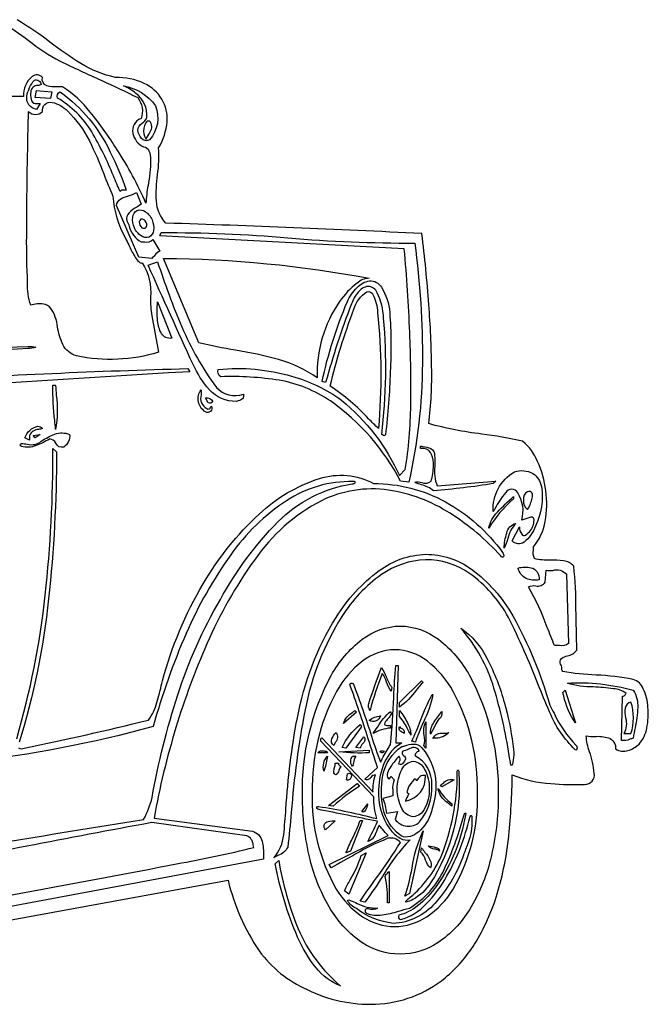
# Model space of a CAD drawing. Extents: x 0.65 to 7.74, y 3.73 to 7.61.
# Tile 4 of 4: x 5.81 to 7.74, y 4.54 to 7.56. Entities that reach past the tile are written whole.
import ezdxf

# ---------------------------------------------------------------- set-up
doc = ezdxf.new("R2010")
doc.units = 0
doc.header["$MEASUREMENT"] = 0

msp = doc.modelspace()

# ---------------------------------------------------------------- linework, layer by layer
for points in [[(5.212344, 4.690253), (6.453629, 4.916836, 0.088666), (6.548846, 4.700257, 0.127228), (6.695504, 4.581455, 0.122211), (6.90504, 4.536908, 0.164333), (7.118941, 4.617887, 0.080406), (7.209244, 4.721471, 0.065923), (7.278696, 4.875664, 0.047785), (7.314133, 5.053766, 0.023406), (7.324626, 5.240835, 0.084996), (7.442873, 5.213592, 0.030422), (7.546492, 5.211206, 0.484537), (7.575983, 5.245344, 0.064391), (7.561838, 5.311404, -0.079781), (7.551626, 5.359835, 0.067454), (7.5775, 5.35826, -0.089798), (7.619788, 5.354004, -0.341376), (7.641625, 5.319835, 0.228062), (7.679501, 5.314961, 0.109873), (7.713625, 5.334836, 0.136614), (7.737215, 5.38409, 0.075222), (7.74086, 5.447851, 0.090167), (7.726387, 5.504604, 0.23741), (7.695625, 5.532835, 0.042066), (7.582018, 5.546339, -0.037955), (7.479626, 5.557835, -0.219643), (7.476515, 5.567986, 0.222226), (7.472626, 5.579835, -0.337919), (7.475866, 5.597433, -0.093795), (7.494253, 5.605673, 0.186364), (7.522626, 5.622835), (7.522626, 5.622835, 0.002362), (7.520018, 5.748995, 0.027345), (7.513208, 5.880514, 0.18662), (7.482088, 5.896866, 0.04379), (7.440747, 5.899164, -0.080844), (7.392626, 5.903833, -0.140327), (7.389545, 5.929519, 0.038121), (7.389626, 5.939833, 0.132581), (7.425608, 6.017631, 0.081036), (7.427751, 6.112333, 0.074226), (7.402582, 6.201785, 0.120274), (7.356626, 6.263832, 0.021951), (7.23106, 6.285845, -0.03738), (7.068628, 6.317832, 0.037265), (7.077581, 6.491613, 0.015552), (7.069003, 6.682831, 0.01242), (7.047628, 6.900831, 0.004516), (6.262629, 6.932831, -0.00002), (6.262629, 6.932831, -0.17542), (6.233865, 7.000843, -0.049086), (6.237319, 7.081433, 0.051133), (6.240629, 7.163829, 0.116753), (6.266439, 7.243845, 0.149642), (6.250754, 7.312954, 0.149721), (6.196757, 7.361501, 0.11344), (6.107629, 7.379829, -0.082079), (6.002188, 7.422632, -0.026791), (5.907509, 7.487956, 0.029976), (5.807034, 7.556655, 0.09106)], [(5.758676, 7.54922, -0.03462), (5.840965, 7.4937, 0.045009), (5.938631, 7.429829, 0.005145), (6.064471, 7.371096, -0.010899), (6.176631, 7.317829, -0.258832), (6.186629, 7.253831, 0.377073), (6.161755, 7.20833, 0.238401), (6.194629, 7.166831, -0.291811), (6.211027, 7.154951, -0.101547), (6.216096, 7.126811, -0.039114), (6.208052, 7.048018, 0.028175), (6.201631, 6.993831, 0.042895), (6.113005, 7.15808, 0.03222), (6.030771, 7.273674, 0.091567), (5.945631, 7.350829, 0.024268), (5.929917, 7.351059, -0.09106), (5.897689, 7.354237, -0.383992), (5.884631, 7.379829, 0.373955), (5.852631, 7.382829, 0.233171), (5.826631, 7.321829, 0.001), (5.420757, 7.319329, 0.008299)], [(5.498382, 6.449583, -0.008885), (6.330629, 6.486832), (6.335858, 6.477103, 0.001446), (4.268636, 6.345832, -0.000007)], [(4.754633, 6.500832, -0.007515), (5.840881, 6.554153, -0.125145), (5.863968, 6.552318, -0.098864), (5.839224, 6.548292, -0.003093), (4.822633, 6.486832, 0.223245)], [(5.805643, 5.351214, 0.043471), (5.892941, 5.791959, 0.028468), (5.916631, 6.241833), (5.927631, 6.230835, -0.026497), (5.903438, 5.780367, -0.049622), (5.812901, 5.340868, 0.205766)], [(4.966031, 4.901542, -0.001138), (6.194629, 5.103837, 0.000076), (6.194629, 5.103837, 0.070273), (6.220597, 5.171008, -0.033473), (6.299053, 5.485441, -0.053947), (6.429815, 5.778407, -0.068223), (6.606548, 6.016844, -0.156012), (6.834257, 6.133382, 0.2028), (6.844041, 6.137483, 0.40861), (6.836604, 6.14034, 0.149795), (6.632721, 6.081411, 0.093379), (6.461726, 5.915309, 0.053939), (6.325067, 5.673831, 0.036095), (6.224193, 5.388772, -0.039378), (5.657163, 5.279679, -0.02947)], [(5.811093, 5.323132, 0.250517), (5.828599, 5.322392, 0.01001), (6.209358, 5.408592, 0.105755), (6.235186, 5.46253, 0.01971), (6.250289, 5.520735, -0.007676), (6.252139, 5.52865, -0.067086), (6.377259, 5.826561, -0.075457), (6.548726, 6.040129, -0.11367), (6.733772, 6.149254, -0.206321), (6.899628, 6.133833, -0.12897), (7.120305, 6.077568, -0.110757), (7.294932, 5.922479, -0.258981), (7.298313, 5.909671, -0.564627), (7.289549, 5.911818, 0.068021), (7.134146, 6.042666, 0.105649), (6.945141, 6.114211, 0.149056), (6.739555, 6.081428, 0.123707), (6.534411, 5.899292, 0.052723), (6.388776, 5.642554, 0.031006), (6.293815, 5.385277, 0.030448), (6.226629, 5.107836), (6.528629, 5.067836, -0.252817), (6.558136, 5.036722, -0.074446), (6.561736, 4.992219, 0.003815), (6.561629, 4.981837), (6.104629, 4.895836), (5.218633, 4.729837, 0.356004)], [(4.962633, 4.869836, -0.025406), (5.086633, 4.846462, -0.040076), (5.181165, 4.816259, -0.13628), (5.243633, 4.772837, 0.001187), (5.856631, 4.884462, 0.002286), (6.295786, 4.967321, 0.01713), (6.532629, 5.017836, -0.013448), (6.530642, 5.025269, 0.28744), (6.510629, 5.053836), (6.219631, 5.093836, 0.002655), (5.836158, 5.021538, -0.013495), (4.962633, 4.869836)]]:
    msp.add_lwpolyline(points, format="xyb")
for points in [[(5.848632, 7.335829, 0.073478), (5.849631, 7.312954, 0.355368), (5.862632, 7.299829), (5.877631, 7.299829), (5.866631, 7.281829, -0.433458), (5.836631, 7.32233, -0.130938), (5.859631, 7.371829, -0.445316), (5.880631, 7.357829, -0.077639), (5.87048, 7.354752, 0.421694)], [(6.230631, 7.292829, -0.289781), (6.212629, 7.188829, -0.375315), (6.188255, 7.192829, -0.155564), (6.176631, 7.217829, -0.263429), (6.190288, 7.23962, 0.141964), (6.204631, 7.256831, 0.257999), (6.171184, 7.330866, 0.077404), (6.132631, 7.353829, -0.201797)], [(5.938631, 7.335829, -0.126851), (6.092265, 7.150804, -0.04298), (6.140631, 7.033831, -0.054931), (6.133862, 7.033877, 0.364879), (6.122631, 7.029829, -0.005196), (6.101842, 7.077611, 0.040023), (6.035471, 7.212671, 0.128983), (5.930199, 7.316446, -0.34417)], [(5.841631, 7.274829, 0.383721), (5.884631, 7.274829, -0.533309), (5.914405, 7.303419, -0.142347), (5.961868, 7.276461, -0.079519), (6.028215, 7.184954, -0.027111), (6.072519, 7.083608, 0.013214), (6.100631, 7.015831, 0.114486), (6.13899, 6.887229, -0.003182), (6.148942, 6.865804, 0.030833), (6.167214, 6.830998, 0.059513), (6.179496, 6.814988, 0.304392), (6.190631, 6.810831, -0.165869), (6.215883, 6.705635, 0.04087), (6.219631, 6.648832), (6.240629, 6.536832, -0.128393), (5.988631, 6.525832, -0.219602), (5.946954, 6.560833, -0.065448), (5.930774, 6.614724, 0.1165), (5.910371, 6.671437, 0.178698), (5.887338, 6.684597, 0.115076), (5.848632, 6.680833, -0.086304), (5.83886, 6.750103, -0.011726), (5.836076, 6.892347, -0.005222), (5.840531, 7.221043, 0.000403)], [(6.201631, 7.191829, 0.056934), (6.214603, 7.212715, 0.348535), (6.212629, 7.245829, 0.343519), (6.200926, 7.240626, 0.111932), (6.195505, 7.223705, 0.207624)], [(6.244631, 6.846831, 0.1235), (6.229271, 6.834542, -0.046911), (6.219631, 6.824831), (6.179631, 6.828831), (6.111631, 6.986831, -0.231253), (6.124345, 7.007284, -0.070609), (6.147828, 7.01674, 0.072155), (6.172629, 7.026829), (6.186629, 6.990831, -0.034607), (6.173949, 6.982359, 0.065597), (6.150162, 6.96483, 0.298578), (6.143631, 6.939831, -0.017099), (6.150484, 6.923603, 0.206917), (6.186629, 6.875831, -0.036572), (6.197884, 6.875569, 0.291946), (6.222631, 6.882831)], [(6.220307, 6.942993, -0.144717), (6.225215, 6.910631, -0.254309), (6.211401, 6.890175, -0.254321), (6.186958, 6.893607, -0.144715), (6.166203, 6.918917, -0.144711), (6.161294, 6.951279, -0.254322), (6.175107, 6.971735, -0.254311), (6.199552, 6.968303, -0.144718)], [(6.198964, 6.916967, 0.390407), (6.202018, 6.935083, 0.390378), (6.186515, 6.944943, 0.390439), (6.183461, 6.926826, 0.390378)], [(6.248629, 6.903831, -0.022764), (6.637211, 6.887825, 0.022764), (7.025628, 6.871831, -0.036323), (7.049253, 6.502957, -0.054177), (7.007628, 6.137833), (6.982628, 6.140833, 0.119221), (6.767292, 6.387481, 0.103604), (6.610643, 6.451025, 0.044962), (6.431629, 6.461832, -0.372962), (6.423539, 6.484019, -0.097009), (6.647883, 6.463354, -0.090024), (6.801657, 6.389974, -0.113691), (6.978628, 6.158832), (6.996628, 6.176835, 0.038589), (7.013456, 6.375005, 0.015559), (7.010503, 6.597457, 0.012179), (6.993628, 6.853831), (6.244631, 6.893831)], [(6.346432, 6.499061, -0.002714), (6.208631, 6.803832, 0.000019), (6.208631, 6.803832), (6.237629, 6.813831, 0.023217), (6.311879, 6.614582, 0.056593), (6.417629, 6.428832, 0.291114), (6.500629, 6.407832, -0.500913), (6.484874, 6.38803, 0.027002), (6.478629, 6.385832, -0.208126), (6.396204, 6.421683, -0.074808)], [(6.726628, 6.457832, 0.090152), (6.608256, 6.514532, 0.028193), (6.475771, 6.543006, -0.019878), (6.363629, 6.565832), (6.255631, 6.824831, -0.044933), (6.885628, 6.763831, 0.189097), (6.849051, 6.748822, 0.078038), (6.795089, 6.692307, 0.15998)], [(6.930479, 6.641879, 0.097634), (6.910945, 6.718786, 0.302598), (6.881951, 6.738895, 0.192828), (6.852508, 6.721233, 0.094882), (6.831628, 6.684832, 0.024322), (6.752628, 6.443832), (6.741628, 6.446832, -0.045717), (6.819131, 6.692128, -0.090158), (6.848936, 6.735437, -0.170392), (6.88712, 6.75594, -0.279879), (6.923813, 6.736195, -0.114477), (6.949142, 6.658761, -0.032758), (6.950557, 6.477945, -0.024238), (6.936004, 6.283746, -0.591574), (6.929901, 6.28168, -0.057076), (6.924628, 6.284832, 0.052067)], [(6.914628, 6.302833, -0.005127), (6.88432, 6.332597, 0.059348), (6.766628, 6.432832, -0.032495), (6.839135, 6.668793, -0.179583), (6.878722, 6.722311, -0.39078), (6.898468, 6.71227, -0.099315), (6.911714, 6.659222, -0.047595)], [(6.237629, 6.691832), (6.280629, 6.579831, -0.307382), (6.249442, 6.594379, -0.111669), (6.23738, 6.633207, -0.053644)], [(5.916631, 6.435832, 0.080982), (5.921957, 6.435624, -0.372091), (5.924861, 6.434989, 0.00529), (5.926814, 6.405378, -0.073263), (5.924631, 6.299832, 0.003804), (5.922082, 6.327523, -0.033841)], [(6.388629, 6.363832, 0.516888), (6.4001, 6.367906, -0.080436), (6.402629, 6.371832, -0.753343), (6.384629, 6.353832, -0.44365), (6.370629, 6.421832, -0.055396), (6.370833, 6.406131, 0.357583)], [(6.392629, 6.381832), (6.384629, 6.396833, -0.289494), (6.406629, 6.385832, -0.44218)], [(5.880631, 6.263832, 0.000118), (5.882352, 6.264892, -0.058239), (5.922457, 6.285524, -0.181742), (5.967631, 6.284832, -0.297673), (5.949631, 6.245832, -0.380573), (5.925173, 6.257713, 0.25919), (5.906631, 6.270832, 0.000031), (5.905716, 6.270309, -0.04687), (5.864773, 6.250259, -0.162848), (5.819772, 6.248, -0.703936), (5.819743, 6.256378, -0.051099), (5.838557, 6.255231, 0.258058)], [(5.844631, 6.281832), (5.844631, 6.266832), (5.830631, 6.273832, -0.267325), (5.870631, 6.309832, -0.19315), (5.884631, 6.302833, -0.035157), (5.872628, 6.299834, 0.294072)], [(7.086626, 6.219832, -0.032324), (7.086891, 6.187011, 0.127366), (7.094628, 6.126833), (7.274626, 6.140833), (7.266626, 6.133833, -0.019188), (7.083626, 6.111833, 0.000046), (7.083626, 6.111833, 0.105217), (7.046511, 6.130042, -0.031906), (7.025628, 6.137833, -0.138124), (7.047847, 6.137107, 0.300049), (7.075744, 6.141049, 0.071012), (7.083111, 6.189014, 0.103506), (7.077586, 6.222644, 0.258959), (7.054628, 6.241833), (7.043628, 6.241833), (7.043628, 6.248833, 0.005857), (7.049808, 6.247847, -0.080803), (7.075187, 6.241188, -0.330433)], [(7.331626, 6.169832, -0.205366), (7.388016, 6.165258, -0.200809), (7.414022, 6.125421, -0.154363), (7.396226, 6.003354, -0.13728), (7.360877, 5.954089, -0.364317), (7.324626, 5.957833), (7.346626, 6.000835, 0.150782), (7.353592, 5.978305, 0.357588), (7.365626, 5.976084, 0.174268), (7.389626, 6.007833, 0.108387), (7.390994, 6.026404, 0.417102), (7.378626, 6.029833), (7.353626, 6.021833, 0.218717), (7.341524, 6.105343, 0.593705), (7.304538, 6.106114, 0.060945), (7.271595, 6.056669, -0.002448), (7.266626, 6.047833, -0.287011)], [(7.371626, 6.054835, 0.079113), (7.38604, 6.089405, 0.169555), (7.385311, 6.104976, 0.352567), (7.371626, 6.108835, 0.344302), (7.359626, 6.083333, 0.281498)], [(7.252628, 5.996833, -0.150426), (7.279822, 6.046716, -0.033146), (7.328626, 6.093833), (7.328626, 6.086833, 0.07897)], [(7.335626, 6.011833, 0.139834), (7.311421, 5.965923, -0.057774), (7.299626, 5.935833, -0.070759), (7.308087, 5.982294, -0.288202)], [(7.517919, 5.317606, -0.107759), (7.439187, 5.433453, -0.004352), (7.403152, 5.51995, 0.02432), (7.313069, 5.723574, 0.111625), (7.193538, 5.858218, 0.156839), (7.058923, 5.900208, 0.14519), (6.92375, 5.854606, 0.100165), (6.802547, 5.726475, 0.092457), (6.689557, 5.439665, 0.029058), (6.647288, 5.125023, -0.003171), (6.636692, 5.018774, -0.196789), (6.606407, 4.992893, 0.02272), (6.593629, 4.985836, 0.161136), (6.624021, 5.056603, 0.009694), (6.630971, 5.13554, -0.032378), (6.665942, 5.4152, -0.092789), (6.784587, 5.723406, -0.095971), (6.917199, 5.867183, -0.150628), (7.059563, 5.91701, -0.159613), (7.199845, 5.871301, -0.105175), (7.32621, 5.728472, -0.059754), (7.439626, 5.453835, -0.005022), (7.452734, 5.429375, 0.088024), (7.521057, 5.330597, -0.209925), (7.523181, 5.3207, -0.809859)], [(7.407626, 5.838835, -0.143241), (7.367251, 5.842584, -0.213344), (7.342626, 5.874833, -0.123731), (7.382182, 5.875879, -0.180454), (7.401259, 5.862764, -0.157444)], [(7.425626, 5.831833), (7.428626, 5.867833, 0.071361), (7.449215, 5.867654, -0.272334), (7.490626, 5.856833), (7.497626, 5.643835, -0.229642), (7.469456, 5.637025, 0.075423), (7.454626, 5.636835, -0.008969), (7.431909, 5.6929, 0.044763), (7.374626, 5.816833, -0.155148), (7.396926, 5.820357, 0.33767)], [(6.980753, 4.690378, -0.147017), (6.864091, 4.726226, -0.108321), (6.769013, 4.826595, -0.077509), (6.705007, 4.98072, -0.062356), (6.681562, 5.177835, -0.128418), (6.76945, 5.544905, -0.103223), (6.864829, 5.656157, -0.161466), (6.981626, 5.696953, -0.161466), (7.098424, 5.656157, -0.103223), (7.193803, 5.544905, -0.128418), (7.281692, 5.177835, -0.063016), (7.257974, 4.98072, -0.077779), (7.193366, 4.826595, -0.107921), (7.097687, 4.726226, -0.146417)], [(7.324626, 5.269836), (7.320626, 5.269836, -0.000705), (7.315266, 5.299939, 0.034886), (7.26873, 5.506666, 0.106156), (7.166626, 5.690835, -0.129799), (7.247881, 5.595909, -0.054335), (7.300799, 5.460413, -0.038702), (7.32613, 5.334878, -0.122169)], [(6.964876, 5.624229, 0.161428), (6.866299, 5.589786, 0.103122), (6.785733, 5.495873, 0.128543), (6.711439, 5.186125, 0.138776), (6.785364, 4.889912, 0.108271), (6.865676, 4.805304, 0.146789), (6.964139, 4.77509, 0.146416), (7.062784, 4.805332, 0.107921), (7.143499, 4.890001, 0.139492), (7.21801, 5.186304, 0.128418), (7.143868, 5.495963, 0.103223), (7.063406, 5.589814, 0.161466)], [(6.763715, 4.965432), (6.944243, 5.054383, -0.034416), (6.926637, 5.073999, 0.038617), (6.916324, 5.085603, 0.01876), (6.910824, 5.07252, -0.050908), (6.899744, 5.049014, -0.229142), (6.881814, 5.036325, 0.009178), (6.912096, 5.097762, -0.000001), (6.912096, 5.097762), (6.911083, 5.097968, 0.000395), (6.728936, 5.134883, -0.986264), (6.730543, 5.143594, -0.024898), (6.909518, 5.106003, -0.085276), (6.900497, 5.173435), (6.738137, 5.343512, 0.068349), (6.738119, 5.346898, -0.377698), (6.740714, 5.354003), (6.897921, 5.186921, -0.091231), (6.905008, 5.240867, 0.203123), (6.890844, 5.232761, -0.449334), (6.872793, 5.227382), (6.912096, 5.262596, -0.002665), (6.883287, 5.350397, 0.009103), (6.826406, 5.518835, -0.395413), (6.836975, 5.520847, -0.013115), (6.893363, 5.358954, 0.019232), (6.921115, 5.279078, -0.040925), (6.94416, 5.321532, 0.003881), (6.951428, 5.333425, 0.018142), (6.961613, 5.478759, -0.008779), (6.967504, 5.575779), (6.97459, 5.575779), (6.967504, 5.338268), (6.986189, 5.338268, 0.169114), (6.933518, 5.279078, 0.094158), (6.914672, 5.195164, 0.166662), (6.949008, 5.074786, 0.110785), (6.981319, 5.045946, 0.200531), (7.01196, 5.041569, 0.060807), (6.926487, 4.928393, -0.019899), (6.872793, 4.849764), (6.858619, 4.85276, -0.012253), (6.90902, 4.9248, 0.027538), (6.981679, 5.033329, 0.277909), (6.94359, 5.045689, 0.039239), (6.845259, 4.997675, 0.005408), (6.769517, 4.955061)], [(6.885011, 5.459503, -0.010001), (6.923693, 5.569783, 0.000012), (6.923693, 5.569783, -0.041147), (6.938811, 5.540167, 0.059368), (6.955907, 5.508346), (6.953974, 5.497107, -0.098461), (6.939674, 5.524648, 0.092057), (6.926269, 5.551053, 0.036649), (6.888901, 5.437917), (6.888901, 5.437917, -0.229248)], [(6.979101, 5.461893), (7.046751, 5.529324), (7.051261, 5.524079, 0.017148), (7.030519, 5.499844, -0.079981), (6.979101, 5.448407)], [(7.486626, 5.499836), (7.518626, 5.399835, -0.101658), (7.482706, 5.482545, 0.001248), (7.479626, 5.492835)], [(7.695625, 5.352835, 0.02646), (7.68547, 5.34953, -0.151586), (7.659626, 5.345835), (7.662626, 5.481835, 0.316533), (7.671408, 5.487071, -0.038181), (7.673626, 5.489835, 0.159897), (7.63513, 5.504426, 0.021896), (7.57311, 5.510146, -0.078586), (7.493626, 5.521835, -0.083133), (7.695625, 5.499836, -0.164937), (7.709315, 5.447017, -0.040526), (7.701105, 5.384843, 0.011033)], [(7.081543, 5.486617, -0.062433), (7.052284, 5.402351, 0.032195), (7.028067, 5.340515), (7.016469, 5.343512, 0.017706), (7.043737, 5.407223, -0.027658), (7.078967, 5.486617)], [(6.842512, 5.437917), (6.847022, 5.432672), (6.807721, 5.397458, -0.203611), (6.834818, 5.432041, 0.011227)], [(6.979101, 5.437917, -0.050247), (7.003639, 5.399688, -0.131828), (7.013893, 5.362243, -0.022698), (7.005458, 5.377851, 0.075381), (6.979101, 5.419188)], [(7.666625, 5.366835), (7.688625, 5.366835, 0.154659), (7.688625, 5.463835, 0.288898), (7.670953, 5.444729, 0.080331), (7.672064, 5.415663, -0.196718)], [(6.886324, 5.407947, -0.13575), (6.921115, 5.421435, -0.509138)], [(6.951397, 5.392214), (6.951397, 5.383974, 0.103187), (6.897921, 5.367487, 0.012838), (6.912139, 5.387873, -0.076165), (6.951397, 5.434919, -0.348143), (6.951655, 5.423261, -0.053828), (6.941676, 5.410118, 0.145717), (6.932752, 5.396259, 0.351559), (6.937064, 5.392579, 0.073385)], [(7.088631, 5.392214), (7.074456, 5.36524, -0.183716), (7.084603, 5.401204, -0.03683), (7.109247, 5.434919, -0.259451), (7.099861, 5.410827, 0.109289)], [(6.858619, 5.394461, -0.355787), (6.861219, 5.387964, 0.007993), (6.861196, 5.386969), (6.814808, 5.321785), (6.80321, 5.324781, -0.114815)], [(6.979101, 5.389217, 0.248742), (6.984281, 5.383948, -0.381452), (6.993275, 5.367487, 0.014007), (6.988637, 5.370545, -0.48234)], [(7.060282, 5.321785), (7.053839, 5.330026, 0.126794), (7.054948, 5.362209, -0.196946), (7.060282, 5.402703)], [(6.784526, 5.370485, -0.353806), (6.782125, 5.339426, 0.035093), (6.777439, 5.330026, -0.361109), (6.772043, 5.350818, -0.119909)], [(6.870217, 5.356999, -0.442478), (6.866478, 5.336504, 0.129365), (6.858619, 5.321785), (6.84509, 5.324781)], [(7.081543, 5.351756, -0.343142), (7.113125, 5.367798, 0.086748), (7.129864, 5.370485, -0.218514), (7.09091, 5.353117, 0.009762)], [(6.886324, 5.316542), (6.886324, 5.308299, -0.047439), (6.793546, 5.311294)], [(7.030644, 5.0603, -0.097811), (7.004872, 5.04981, -0.25889), (6.979101, 5.057304, -0.182795), (6.929491, 5.137004, -0.098817), (6.928203, 5.238619, -0.199989), (6.986189, 5.327029, 0.018567), (6.99529, 5.32951, -0.064458), (7.021668, 5.334839, -0.235979), (7.046751, 5.324781, -0.192445), (7.090562, 5.195164, -0.058526), (7.07365, 5.118741, -0.157382)], [(7.039665, 5.313543, 0.292177), (7.023855, 5.324532, 0.102702), (7.006181, 5.319002, -0.102832), (6.988765, 5.313543, 0.514697), (6.991577, 5.300265, -0.333231), (6.997219, 5.287957, -0.065222), (6.99023, 5.277296, -0.439821), (6.977168, 5.273083, -0.061604), (6.979212, 5.280943, 0.373727), (6.977168, 5.29781), (6.97459, 5.294812, 0.048361), (6.949384, 5.261378, 0.091576), (6.94134, 5.241395, 0.326054), (6.946887, 5.227382), (6.953974, 5.235622), (6.962994, 5.225135, 0.148581), (6.958606, 5.194029, -0.04114), (6.958483, 5.176432), (6.928203, 5.16819, -0.075526), (6.938874, 5.122439), (6.972658, 5.127732), (6.965571, 5.103757, 0.441667), (7.040682, 5.095829, 0.18856), (7.07842, 5.210183, 0.285222), (7.028067, 5.29781, -0.452015)], [(6.754244, 5.313543), (6.758754, 5.308299), (6.729118, 5.308299, -0.302043), (6.746735, 5.313596, 0.032856)], [(6.758754, 5.29781, 0.037743), (6.753969, 5.277304, -0.065508), (6.747158, 5.252106, -0.272931)], [(6.84509, 5.29781, 0.099776), (6.83796, 5.276594, -0.026424), (6.835425, 5.265592, -0.362389), (6.835425, 5.29781)], [(6.932713, 5.313543, -0.617994), (6.919182, 5.311294, -0.354265), (6.927488, 5.313626, 0.059024)], [(6.78195, 5.276081), (6.791614, 5.276081, 0.200845), (6.796575, 5.267796, -0.020275), (6.7987, 5.265592, 0.087834), (6.792758, 5.253879, -0.171425), (6.784526, 5.240867, -0.363922), (6.777688, 5.249348, -0.071558), (6.779865, 5.263234, 0.068541)], [(7.070264, 5.197051, -0.127777), (7.055919, 5.136801, -0.269802), (7.021289, 5.111843, -0.269808), (6.986658, 5.136801, -0.127774), (6.972314, 5.197051, -0.127776), (6.986658, 5.257302, -0.269808), (7.021289, 5.28226, -0.269802), (7.055919, 5.257302, -0.127778)], [(7.161271, 5.246008, -0.159533), (7.074456, 4.908954, -0.123985), (7.019424, 4.857674, -0.096253), (6.999656, 4.85036, -0.855985), (6.999546, 4.853851, -0.05448), (7.012047, 4.864935, 0.111202), (7.106671, 4.989871, 0.094551), (7.156336, 5.246072, -0.214623), (7.158391, 5.256213, -0.19835)], [(6.81674, 5.225135), (6.819318, 5.243864, -0.770964), (6.830784, 5.233911, -0.50824)], [(7.00745, 5.181676, 0.074852), (6.997785, 5.15995), (6.997785, 5.15995, 0.384019), (7.058349, 5.238619, 0.380762), (7.032576, 5.222135, -0.008787), (7.031401, 5.223573, 0.404813), (7.023557, 5.227382, -0.034788), (7.015094, 5.215032, 0.133656), (7.002296, 5.189918, 0.471204), (7.004342, 5.18462, -0.207717)], [(7.146617, 5.225135), (7.109247, 5.203404), (7.104737, 5.208649, 0.023291), (7.113595, 5.215155, -0.300225)], [(6.8496, 5.213894), (6.856686, 5.205653, 0.044917), (6.775506, 5.144215), (6.761332, 5.146462)], [(7.09765, 5.19816, -0.000014), (7.098076, 5.197555, 0.102493), (7.139529, 5.151707), (7.139529, 5.144215, 0.026901), (7.127721, 5.15426, -0.229025)], [(6.863129, 5.127732), (6.881814, 5.151707, 0.004136), (6.880977, 5.148645, -0.061518), (6.874949, 5.131862, -0.510089)], [(7.181268, 5.116624, -0.110672), (7.093273, 4.901029, -0.070887), (7.033983, 4.838238, -0.11653), (6.976744, 4.809974, 0.440256), (6.981746, 4.796344, 0.137516), (7.061203, 4.844479, 0.066631), (7.124589, 4.930174, 0.072785), (7.194221, 5.109864, -0.239557), (7.197683, 5.115253, -0.552941), (7.200786, 5.112431, -0.127572), (7.181343, 5.011295, 0.010018), (7.171743, 4.984626, -0.090177), (7.087764, 4.84615, -0.20406), (6.959812, 4.784658, -0.12842), (6.846926, 4.829978, -0.152023), (6.81961, 4.8554, -0.301145), (6.828038, 4.855279, -0.039207), (6.849432, 4.84624, 0.118844), (6.912096, 4.831032, -0.188137), (6.883791, 4.829377, 0.004412), (6.879886, 4.830154, 0.758613), (6.877611, 4.816333, 0.13516), (6.92585, 4.810647, 0.039913), (6.975856, 4.82225, -0.018419), (7.009383, 4.831032, 0.148904), (7.115986, 4.950456, 0.043102), (7.174125, 5.108254, -0.000141), (7.176907, 5.117371, -0.229673), (7.180892, 5.124391, -0.249132)], [(6.782192, 5.098917), (6.752554, 5.071944, -0.638182), (6.760434, 5.097265, -0.07981)], [(6.814808, 5.001111, -0.015134), (6.834213, 5.044344, 0.025279), (6.858619, 5.100758), (6.865707, 5.100758), (6.828337, 5.006354)], [(7.009383, 4.876737), (6.995853, 4.868494, 0.03638), (7.01751, 4.954422, -0.067652), (7.051261, 5.068543)], [(7.046751, 5.016843, 0.030184), (7.057091, 5.002635, -0.05403), (7.072505, 4.979902, -0.217381), (7.074456, 4.955407, -0.170376), (7.059145, 4.978999, 0.14648), (7.044175, 5.003358)], [(7.10216, 5.006354, 0.151002), (7.086217, 5.012826, -0.223562), (7.067368, 5.022837, -0.056119), (7.09008, 5.017686, -0.326788)], [(6.861196, 4.992868), (6.877303, 5.001111), (6.823828, 4.87449), (6.810297, 4.884978, -0.012879), (6.827889, 4.918373, 0.061313)], [(6.597629, 4.967836), (6.608628, 4.977836, 0.056756), (6.668753, 4.767711, 0.119038), (6.798628, 4.592837, -0.133602), (6.723162, 4.648873, -0.067186), (6.666464, 4.742813, -0.051949)], [(6.935289, 4.928433, -0.152907), (6.942449, 4.939257, 0.03669), (6.946887, 4.944168), (6.946887, 4.847515), (6.942376, 4.847515, 0.066416)]]:
    msp.add_lwpolyline(points, format="xyb", close=True)
for points in [[(5.913631, 7.335829), (5.909631, 7.314829), (5.862632, 7.317829), (5.866631, 7.339829)], [(5.877631, 6.284832), (5.862632, 6.273832), (5.855631, 6.281832)]]:
    msp.add_lwpolyline(points, close=True)

doc.saveas('drawing.dxf')
